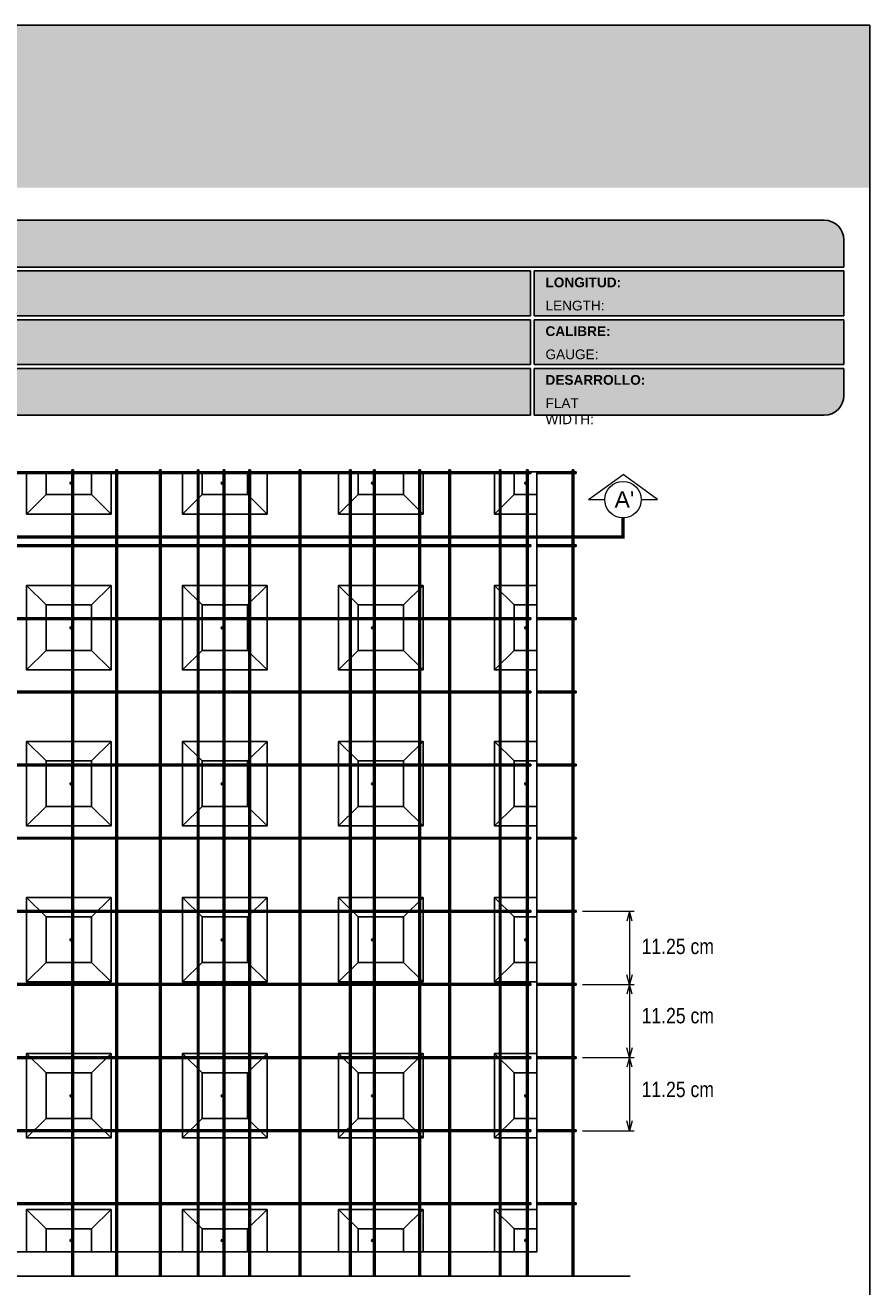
# Model space of a CAD drawing. Header units: millimetres. Extents: x 0 to 30, y 0 to 35.5.
# Tile 2 of 2: x 12.6 to 25.6, y 12.2 to 31.6. Entities that reach past the tile are written whole.
import ezdxf

# ---------------------------------------------------------------- set-up
doc = ezdxf.new("R2010")
doc.units = ezdxf.units.MM
for name, pattern in [('ACAD_ISO08W100', [36, 24, -3, 6, -3]), ('CENTER', [2, 1.25, -0.25, 0.25, -0.25]), ('DASHED2', [9.524999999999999, 6.35, -3.175])]:
    doc.linetypes.add(name, pattern=pattern)
for name, color, linetype in [('conector', 5, 'Continuous'), ('CORTE', 7, 'Continuous'), ('eps', 251, 'Continuous'), ('longitudinal', 6, 'Continuous'), ('transversal', 1, 'Continuous')]:
    doc.layers.add(name, color=color, linetype=linetype)
doc.layers.add('TEXTO', color=7, linetype='DASHED2', lineweight=0)
doc.layers.add('TEXTO CUADRO DATOS', color=251, linetype='Continuous', lineweight=0)
doc.styles.add('Erika', font='techl___.ttf', dxfattribs={"height": 0.25})
doc.styles.add('OUTLINE', font='arial.ttf', dxfattribs={"height": 0.2})
doc.styles.get("Standard").update_dxf_attribs({"font": 'arial.ttf'})

# ---------------------------------------------------------------- blocks, each defined once
blk = doc.blocks.new('LOGO 1')
h = blk.add_hatch(color=7)
h.set_gradient(color1=(255, 255, 255), color2=(0, 0, 255), rotation=180, tint=1)
h.paths.add_polyline_path([(362.633524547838, 273.3012676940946), (362.633524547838, 270.8012676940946), (384.2235245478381, 270.8012676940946), (384.2235245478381, 273.3012676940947)])
at = {"true_color": 0xffffff}
h = blk.add_hatch(color=7, dxfattribs=at)
edge = h.paths.add_edge_path()
edge.add_arc((364.057378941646, 271.7212676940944), 0.3299999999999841, -89.99999999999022, 9.890754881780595e-12, ccw=False)
edge.add_line((364.0573789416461, 271.3912676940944), (363.3973789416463, 271.3912676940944))
edge.add_arc((363.3973789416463, 271.7212676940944), 0.3299999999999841, 179.9999999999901, 269.9999999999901, ccw=False)
edge.add_line((363.0673789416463, 271.7212676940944), (363.0673789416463, 272.3812676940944))
edge.add_arc((363.3973789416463, 272.3812676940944), 0.3299999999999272, 90, 180, ccw=False)
edge.add_line((363.3973789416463, 272.7112676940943), (364.0573789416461, 272.7112676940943))
edge.add_arc((364.0573789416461, 272.3812676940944), 0.3299999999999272, 0, 90, ccw=False)
edge.add_line((364.387378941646, 272.3812676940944), (364.387378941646, 271.7212676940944))
edge = h.paths.add_edge_path(flags=16)
edge.add_arc((364.0573789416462, 271.7212676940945), 0.2887500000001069, 269.9999999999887, 359.9999999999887, ccw=False)
edge.add_line((364.0573789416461, 271.4325176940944), (363.3973789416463, 271.4325176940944))
edge.add_arc((363.3973789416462, 271.7212676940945), 0.2887500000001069, 180.0000000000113, 270.0000000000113, ccw=False)
edge.add_line((363.1086289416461, 271.7212676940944), (363.1086289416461, 272.3812676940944))
edge.add_arc((363.3973789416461, 272.3812676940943), 0.28875000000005, 89.99999999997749, 179.9999999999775, ccw=False)
edge.add_line((363.3973789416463, 272.6700176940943), (364.0573789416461, 272.6700176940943))
edge.add_arc((364.0573789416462, 272.3812676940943), 0.28875000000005, 2.262368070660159e-11, 90.00000000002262, ccw=False)
edge.add_line((364.3461289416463, 272.3812676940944), (364.3461289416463, 271.7212676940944))
for color, points in [(30, [(364.0980555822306, 272.0718926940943), (364.3048789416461, 272.0718926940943), (364.3048789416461, 272.3812676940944, 0.4142135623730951), (364.0573789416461, 272.6287676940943), (363.3973789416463, 272.6287676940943, 0.4142135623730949), (363.1498789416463, 272.3812676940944), (363.1498789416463, 272.0718926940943), (363.3567023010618, 272.0718926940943, -0.9459053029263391)]), (170, [(364.3048789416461, 271.7212676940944), (364.3048789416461, 272.0306426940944), (364.0980555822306, 272.0306426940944, -0.9459053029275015), (363.3567023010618, 272.0306426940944), (363.1498789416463, 272.0306426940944), (363.1498789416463, 271.7212676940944, 0.4142135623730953), (363.3973789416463, 271.4737676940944), (364.057378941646, 271.4737676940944, 0.4142135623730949)])]:
    blk.add_hatch(color=color).paths.add_polyline_path(points)
h = blk.add_hatch(color=7, dxfattribs=at)
h.paths.add_polyline_path([(363.3561289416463, 272.0512676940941, 1), (364.0986289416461, 272.0512676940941, 1)])
h.paths.add_polyline_path([(364.0602079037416, 272.0512676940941, -1), (363.3945499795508, 272.0512676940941, -1)], flags=16)
h = blk.add_hatch(color=252)
h.set_gradient(color1=(132, 132, 132), rotation=70.00000000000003, tint=1, name='SPHERICAL')
h.paths.add_polyline_path([(364.0602079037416, 272.0512676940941, 1), (363.3945499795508, 272.0512676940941, 1)])
blk.add_hatch(color=7, dxfattribs=at).paths.add_polyline_path([(364.8420585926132, 272.4104305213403), (365.4501879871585, 272.4104305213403), (365.4501879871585, 272.2247109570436), (365.119665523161, 272.2247109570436), (365.119665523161, 272.1719110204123), (365.4501879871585, 272.1719110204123), (365.4501879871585, 272.00471122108), (365.119665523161, 272.00471122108), (365.119665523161, 271.8609844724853), (364.8420585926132, 271.8609844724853)])
h = blk.add_hatch(color=7, dxfattribs=at)
h.paths.add_polyline_path([(365.620750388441, 272.4104305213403), (365.4485062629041, 271.8609844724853), (365.7332546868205, 271.8609844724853), (365.7479187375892, 271.934277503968), (365.9266795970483, 271.934277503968), (365.9413436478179, 271.8609844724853), (366.2260920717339, 271.8609844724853), (366.0538479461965, 272.4104305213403)])
h.paths.add_polyline_path([(365.837299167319, 272.2366800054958), (365.8906148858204, 272.0814774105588), (365.7839834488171, 272.0814774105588)], flags=16)
h = blk.add_hatch(color=7, dxfattribs=at)
h.paths.add_polyline_path([(366.9358659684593, 272.4104305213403), (366.6709453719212, 272.4104305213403), (366.6709453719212, 272.1991139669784), (366.5221127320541, 272.4104305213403), (366.2395855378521, 272.4104305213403), (366.2395855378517, 271.8609844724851), (366.5045061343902, 271.8609844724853), (366.5045061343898, 272.1071001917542), (366.6947223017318, 271.8609844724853), (366.9358659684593, 271.8609844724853)])
h.paths.add_polyline_path([(367.4970415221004, 272.4140725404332, 0.09403921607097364), (367.2339520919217, 272.4140725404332, 0.3497782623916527), (367.0006865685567, 272.2074327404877, 0.09737279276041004), (367.0006865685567, 272.0639822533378, 0.3497782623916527), (367.2339520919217, 271.8573424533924, 0.09403921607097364), (367.4970415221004, 271.8573424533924, 0.3497782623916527), (367.7303070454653, 272.0639822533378, 0.09737279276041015), (367.7303070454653, 272.2074327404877, 0.3497782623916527)])
h.paths.add_polyline_path([(367.2999959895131, 272.2148320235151, -0.3799377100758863), (367.4309976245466, 272.2148320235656, -0.158874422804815), (367.4503779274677, 272.1817168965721, -0.1263576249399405), (367.44577155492, 272.0572845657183, -0.2142742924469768), (367.4126854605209, 272.0188340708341, -0.2226123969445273), (367.318308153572, 272.0188340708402, -0.2142742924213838), (367.2852220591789, 272.0572845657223, -0.1263576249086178), (367.2806156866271, 272.1817168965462, -0.1588744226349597)], flags=16)
h.paths.add_polyline_path([(368.0775589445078, 272.2601931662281), (368.1276424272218, 272.2601931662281, -0.05869489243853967), (368.3904870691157, 272.2278050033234), (368.3904870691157, 272.3881713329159, 0.06395994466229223), (368.1046346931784, 272.4264429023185, 0.04691611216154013), (367.9730899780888, 272.4140725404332, 0.2229690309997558), (367.7857619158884, 272.3139728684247, 0.1654172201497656), (367.7667124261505, 272.182419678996, 0.1952229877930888), (367.8161538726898, 272.1004656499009, 0.07724634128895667), (367.887655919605, 272.0635888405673, 0.08066867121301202), (367.9607834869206, 272.0517133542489), (368.0895714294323, 272.0517133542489, -1), (368.0895714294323, 272.0112218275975), (368.0394879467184, 272.0112218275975, -0.05869489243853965), (367.7766433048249, 272.0436099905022), (367.7766433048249, 271.8832436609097, 0.0639599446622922), (368.0624956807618, 271.8449720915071, 0.04691611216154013), (368.1940403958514, 271.8573424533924, 0.2229690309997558), (368.3813684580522, 271.9574421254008, 0.2091142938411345), (368.391184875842, 272.1225548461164, 0.1301021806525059), (368.3636451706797, 272.1610969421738, 0.09267767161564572), (368.2794744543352, 272.2078261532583, 0.08066867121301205), (368.2063468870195, 272.2197016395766), (368.0775589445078, 272.2197016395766, -1)])
h.paths.add_polyline_path([(369.0017330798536, 272.4104305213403), (368.5686355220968, 272.4104305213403), (368.3963913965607, 271.8609844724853), (368.6811398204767, 271.8609844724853), (368.6958038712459, 271.934277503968), (368.8745647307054, 271.934277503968), (368.8892287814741, 271.8609844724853), (369.1739772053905, 271.8609844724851)])
h.paths.add_polyline_path([(368.7851843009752, 272.2366800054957), (368.8385000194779, 272.0814774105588), (368.7318685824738, 272.0814774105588)], flags=16)
at = {"color": 7, "true_color": 0xffffff}
for points in [[(364.387378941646, 271.7212676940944, -0.414213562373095), (364.0573789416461, 271.3912676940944), (363.3973789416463, 271.3912676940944, -0.414213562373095), (363.0673789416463, 271.7212676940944), (363.0673789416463, 272.3812676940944, -0.414213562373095), (363.3973789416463, 272.7112676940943), (364.0573789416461, 272.7112676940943, -0.4142135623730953), (364.387378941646, 272.3812676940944)], [(364.3461289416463, 271.7212676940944, -0.4142135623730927), (364.0573789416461, 271.4325176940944), (363.3973789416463, 271.4325176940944, -0.4142135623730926), (363.1086289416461, 271.7212676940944), (363.1086289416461, 272.3812676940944, -0.414213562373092), (363.3973789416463, 272.6700176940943), (364.0573789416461, 272.6700176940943, -0.4142135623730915), (364.3461289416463, 272.3812676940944)], [(367.7303070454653, 272.2074327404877, 0.3497782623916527), (367.4970415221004, 272.4140725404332, 0.09403921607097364), (367.2339520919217, 272.4140725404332, 0.3497782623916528), (367.0006865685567, 272.2074327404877, 0.09737279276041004), (367.0006865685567, 272.0639822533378, 0.3497782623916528), (367.2339520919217, 271.8573424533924, 0.09403921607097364), (367.4970415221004, 271.8573424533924, 0.3497782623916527), (367.7303070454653, 272.0639822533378, 0.09737279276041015)], [(368.3637508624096, 272.1610094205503, 0.09280978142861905), (368.2794744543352, 272.2078261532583, 0.08066867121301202), (368.2063468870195, 272.2197016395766), (368.0775589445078, 272.2197016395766, -0.9999999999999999), (368.0775589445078, 272.2601931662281), (368.1276424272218, 272.2601931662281, -0.05869489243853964), (368.3904870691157, 272.2278050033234), (368.3904870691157, 272.3881713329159, 0.06395994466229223), (368.1046346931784, 272.4264429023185, 0.04691611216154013), (367.9730899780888, 272.4140725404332, 0.2229690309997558), (367.7857619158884, 272.3139728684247, 0.1654172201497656), (367.7667124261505, 272.182419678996, 0.1952229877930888), (367.8161538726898, 272.1004656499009, 0.07724634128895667), (367.887655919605, 272.0635888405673, 0.08066867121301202), (367.9607834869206, 272.0517133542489), (368.0895714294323, 272.0517133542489, -0.9999999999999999), (368.0895714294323, 272.0112218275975), (368.0394879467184, 272.0112218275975, -0.05869489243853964), (367.7766433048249, 272.0436099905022), (367.7766433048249, 271.8832436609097, 0.06395994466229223), (368.0624956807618, 271.8449720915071, 0.04691611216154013), (368.1940403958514, 271.8573424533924, 0.2229690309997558), (368.3813684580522, 271.9574421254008, 0.2091142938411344), (368.391184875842, 272.1225548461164, 0.1341802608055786)], [(367.2852220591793, 272.0572845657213, 0.2142742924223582), (367.318308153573, 272.0188340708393, 0.2226123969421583), (367.4126854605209, 272.0188340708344, 0.2142742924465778), (367.44577155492, 272.0572845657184, 0.1263576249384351), (367.4503779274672, 272.1817168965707, 0.1588744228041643), (367.4309976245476, 272.2148320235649, 0.379937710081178), (367.2999959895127, 272.2148320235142, 0.1588744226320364), (367.2806156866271, 272.1817168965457, 0.1263576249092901)]]:
    blk.add_lwpolyline(points, format="xyb", close=True, dxfattribs=at)
at = {"color": 30}
blk.add_lwpolyline([(364.3048789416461, 272.0718926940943), (364.3048789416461, 272.3812676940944, 0.414213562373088), (364.0573789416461, 272.6287676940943), (363.3973789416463, 272.6287676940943, 0.4142135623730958), (363.1498789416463, 272.3812676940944), (363.1498789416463, 272.0718926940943), (363.3567023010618, 272.0718926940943, -0.9459053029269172), (364.0980555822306, 272.0718926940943)], format="xyb", close=True, dxfattribs=at)
at = {"color": 7, "true_color": 0xffffff}
for points in [[(364.8420585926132, 272.4104305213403), (365.4501879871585, 272.4104305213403), (365.4501879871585, 272.2247109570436), (365.119665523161, 272.2247109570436), (365.119665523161, 272.1719110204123), (365.4501879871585, 272.1719110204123), (365.4501879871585, 272.00471122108), (365.119665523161, 272.00471122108), (365.119665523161, 271.8609844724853), (364.8420585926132, 271.8609844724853)], [(365.7332546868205, 271.8609844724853), (365.4485062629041, 271.8609844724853), (365.620750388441, 272.4104305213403), (366.0538479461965, 272.4104305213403), (366.2260920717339, 271.8609844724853), (365.9413436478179, 271.8609844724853), (365.9266795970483, 271.934277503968), (365.7479187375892, 271.934277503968)], [(366.5045061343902, 272.1071001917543), (366.5045061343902, 271.8609844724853), (366.2395855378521, 271.8609844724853), (366.2395855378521, 272.4104305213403), (366.5221127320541, 272.4104305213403), (366.6709453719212, 272.1991139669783), (366.6709453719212, 272.4104305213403), (366.9358659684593, 272.4104305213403), (366.9358659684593, 271.8609844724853), (366.6947223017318, 271.8609844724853)], [(368.8745647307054, 271.934277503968), (368.8892287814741, 271.8609844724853), (369.1739772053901, 271.8609844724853), (369.0017330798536, 272.4104305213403), (368.5686355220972, 272.4104305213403), (368.3963913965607, 271.8609844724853), (368.6811398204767, 271.8609844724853), (368.6958038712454, 271.934277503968)], [(365.7839834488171, 272.0814774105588), (365.837299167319, 272.2366800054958), (365.8906148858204, 272.0814774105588)], [(368.8385000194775, 272.0814774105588), (368.7851843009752, 272.2366800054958), (368.7318685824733, 272.0814774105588)]]:
    blk.add_lwpolyline(points, close=True, dxfattribs=at)
at = {"color": 170}
blk.add_lwpolyline([(363.3567023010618, 272.0306426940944, 0.9459053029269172), (364.0980555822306, 272.0306426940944), (364.3048789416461, 272.0306426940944), (364.3048789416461, 271.7212676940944, -0.4142135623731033), (364.0573789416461, 271.4737676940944), (363.3973789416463, 271.4737676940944, -0.414213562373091), (363.1498789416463, 271.7212676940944), (363.1498789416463, 272.0306426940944)], format="xyb", close=True, dxfattribs=at)
at = {"color": 7, "true_color": 0xffffff}
for radius in [0.3712499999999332, 0.332828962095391]:
    blk.add_circle((363.7273789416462, 272.0512676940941), radius, dxfattribs=at)
at = {"color": 254, "insert": (366.4315877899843, 271.623287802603), "char_height": 0.22, "width": 5.448476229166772, "attachment_point": 1}
blk.add_mtext('{\\fBookman Old Style|b1|i1|c0|p18;\\C255;\\c16777215;Aisla. Protege. Ahorra}', dxfattribs=at)

msp = doc.modelspace()

# ---------------------------------------------------------------- hatches: boundary and pattern name
at = {"true_color": 0xb3b3b3}
msp.add_hatch(color=253, dxfattribs=at).paths.add_polyline_path([(25.18823159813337, 27.87273410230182), (25.18823159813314, 28.29273410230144, 0.4142135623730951), (24.88823159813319, 28.59273410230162), (4.698231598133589, 28.59273410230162, 0.4142135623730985), (4.398231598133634, 28.29273410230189), (4.398231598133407, 27.87273410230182)])
h = msp.add_hatch(color=253, dxfattribs=at)
h.paths.add_polyline_path([(4.398231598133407, 27.81273410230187), (4.398231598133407, 27.12273410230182), (20.36772307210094, 27.12273410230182), (20.3677230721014, 27.81273410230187)])
h.paths.add_polyline_path([(20.36772307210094, 26.37273410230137), (20.36772307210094, 27.06273410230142), (4.398231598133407, 27.06273410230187), (4.398231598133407, 26.37273410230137)])
h.paths.add_polyline_path([(20.3677230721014, 25.59273410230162), (20.36772307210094, 26.31273410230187), (4.398231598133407, 26.31273410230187), (4.398231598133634, 25.8927341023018, 0.4142135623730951), (4.698231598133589, 25.59273410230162)])
h.paths.add_polyline_path([(20.42772307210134, 26.31273410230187), (20.42772307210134, 25.59273410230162), (24.88823159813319, 25.59273410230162, 0.4142135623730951), (25.18823159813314, 25.8927341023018), (25.18823159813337, 26.31273410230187)])
h.paths.add_polyline_path([(20.42772307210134, 27.06273410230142), (20.42772307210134, 26.37273410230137), (25.18823159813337, 26.37273410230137), (25.18823159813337, 27.06273410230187)])
h.paths.add_polyline_path([(20.42772307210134, 27.81273410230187), (20.42772307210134, 27.12273410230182), (25.18823159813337, 27.12273410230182), (25.18823159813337, 27.81273410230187)])
at = {"layer": 'conector'}
h = msp.add_hatch(color=256, dxfattribs=at)
h.dxf.hatch_style = 1
h.paths.add_polyline_path([(13.31600967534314, 24.54802071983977, -1), (13.28600967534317, 24.54802071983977, -1)])
h = msp.add_hatch(color=256, dxfattribs=at)
h.dxf.hatch_style = 1
h.paths.add_polyline_path([(15.63973610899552, 24.54802071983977, -1), (15.60973610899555, 24.54802071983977, -1)])
h = msp.add_hatch(color=256, dxfattribs=at)
h.dxf.hatch_style = 1
h.paths.add_polyline_path([(17.95481000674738, 24.54802071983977, -1), (17.92481000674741, 24.54802071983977, -1)])
h = msp.add_hatch(color=256, dxfattribs=at)
h.dxf.hatch_style = 1
h.paths.add_polyline_path([(20.31014440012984, 24.54802071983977, -1), (20.28014440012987, 24.54802071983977, -1)])
h = msp.add_hatch(color=256, dxfattribs=at)
h.dxf.hatch_style = 1
h.paths.add_polyline_path([(13.31600967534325, 22.32305875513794, -1), (13.28600967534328, 22.32305875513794, -1)])
h = msp.add_hatch(color=256, dxfattribs=at)
h.dxf.hatch_style = 1
h.paths.add_polyline_path([(15.63973610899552, 22.32305875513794, -1), (15.60973610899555, 22.32305875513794, -1)])
h = msp.add_hatch(color=256, dxfattribs=at)
h.dxf.hatch_style = 1
h.paths.add_polyline_path([(17.95481000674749, 22.32305875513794, -1), (17.92481000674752, 22.32305875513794, -1)])
h = msp.add_hatch(color=256, dxfattribs=at)
h.dxf.hatch_style = 1
h.paths.add_polyline_path([(20.31014440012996, 22.32305875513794, -1), (20.28014440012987, 22.32305875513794, -1)])
h = msp.add_hatch(color=256, dxfattribs=at)
h.dxf.hatch_style = 1
h.paths.add_polyline_path([(13.31600967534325, 19.92305875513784, -1), (13.28600967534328, 19.92305875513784, -1)])
h = msp.add_hatch(color=256, dxfattribs=at)
h.dxf.hatch_style = 1
h.paths.add_polyline_path([(15.63973610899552, 19.92305875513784, -1), (15.60973610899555, 19.92305875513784, -1)])
h = msp.add_hatch(color=256, dxfattribs=at)
h.dxf.hatch_style = 1
h.paths.add_polyline_path([(17.95481000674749, 19.92305875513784, -1), (17.92481000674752, 19.92305875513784, -1)])
h = msp.add_hatch(color=256, dxfattribs=at)
h.dxf.hatch_style = 1
h.paths.add_polyline_path([(20.31014440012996, 19.92305875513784, -1), (20.28014440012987, 19.92305875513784, -1)])
h = msp.add_hatch(color=256, dxfattribs=at)
h.dxf.hatch_style = 1
h.paths.add_polyline_path([(13.31600967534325, 17.52305875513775, -1), (13.28600967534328, 17.52305875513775, -1)])
h = msp.add_hatch(color=256, dxfattribs=at)
h.dxf.hatch_style = 1
h.paths.add_polyline_path([(15.63973610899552, 17.52305875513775, -1), (15.60973610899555, 17.52305875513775, -1)])
h = msp.add_hatch(color=256, dxfattribs=at)
h.dxf.hatch_style = 1
h.paths.add_polyline_path([(17.95481000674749, 17.52305875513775, -1), (17.92481000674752, 17.52305875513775, -1)])
h = msp.add_hatch(color=256, dxfattribs=at)
h.dxf.hatch_style = 1
h.paths.add_polyline_path([(20.31014440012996, 17.52305875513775, -1), (20.28014440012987, 17.52305875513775, -1)])
h = msp.add_hatch(color=256, dxfattribs=at)
h.dxf.hatch_style = 1
h.paths.add_polyline_path([(13.31600967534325, 15.12305875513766, -1), (13.28600967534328, 15.12305875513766, -1)])
h = msp.add_hatch(color=256, dxfattribs=at)
h.dxf.hatch_style = 1
h.paths.add_polyline_path([(15.63973610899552, 15.12305875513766, -1), (15.60973610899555, 15.12305875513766, -1)])
h = msp.add_hatch(color=256, dxfattribs=at)
h.dxf.hatch_style = 1
h.paths.add_polyline_path([(17.95481000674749, 15.12305875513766, -1), (17.92481000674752, 15.12305875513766, -1)])
h = msp.add_hatch(color=256, dxfattribs=at)
h.dxf.hatch_style = 1
h.paths.add_polyline_path([(20.31014440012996, 15.12305875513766, -1), (20.28014440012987, 15.12305875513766, -1)])
h = msp.add_hatch(color=256, dxfattribs=at)
h.dxf.hatch_style = 1
h.paths.add_polyline_path([(13.31600967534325, 12.89802071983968, -1), (13.28600967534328, 12.89802071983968, -1)])
h = msp.add_hatch(color=256, dxfattribs=at)
h.dxf.hatch_style = 1
h.paths.add_polyline_path([(15.63973610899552, 12.89802071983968, -1), (15.60973610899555, 12.89802071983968, -1)])
h = msp.add_hatch(color=256, dxfattribs=at)
h.dxf.hatch_style = 1
h.paths.add_polyline_path([(17.95481000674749, 12.89802071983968, -1), (17.92481000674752, 12.89802071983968, -1)])
h = msp.add_hatch(color=256, dxfattribs=at)
h.dxf.hatch_style = 1
h.paths.add_polyline_path([(20.31014440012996, 12.89802071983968, -1), (20.28014440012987, 12.89802071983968, -1)])

# ---------------------------------------------------------------- linework, layer by layer
at = {"color": 253, "true_color": 0xb3b3b3}
for p, q in [((4.698231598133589, 28.59273410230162), (24.88823159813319, 28.59273410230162)), ((25.18823159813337, 28.29273410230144), (25.18823159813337, 27.87273410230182)), ((4.398231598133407, 27.87273410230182), (25.18823159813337, 27.87273410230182)), ((4.398231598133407, 27.81273410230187), (20.36772307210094, 27.81273410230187)), ((20.36772307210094, 27.12273410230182), (20.3677230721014, 27.81273410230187)), ((20.42772307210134, 27.81273410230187), (25.18823159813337, 27.81273410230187)), ((20.42772307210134, 27.12273410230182), (20.42772307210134, 27.81273410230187)), ((25.18823159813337, 27.81273410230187), (25.18823159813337, 27.12273410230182)), ((4.398231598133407, 27.12273410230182), (20.36772307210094, 27.12273410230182)), ((4.398231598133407, 27.06273410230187), (20.36772307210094, 27.06273410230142)), ((20.36772307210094, 26.37273410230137), (20.36772307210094, 27.06273410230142)), ((20.42772307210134, 27.12273410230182), (25.18823159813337, 27.12273410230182)), ((20.42772307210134, 27.06273410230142), (25.18823159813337, 27.06273410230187)), ((20.42772307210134, 26.37273410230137), (20.42772307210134, 27.06273410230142)), ((25.18823159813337, 27.06273410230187), (25.18823159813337, 26.37273410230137)), ((4.398231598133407, 26.37273410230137), (20.36772307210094, 26.37273410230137)), ((4.398231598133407, 26.31273410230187), (20.3677230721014, 26.31273410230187)), ((20.3677230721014, 25.59273410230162), (20.36772307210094, 26.31273410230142)), ((20.42772307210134, 26.37273410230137), (25.18823159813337, 26.37273410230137)), ((20.42772307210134, 26.31273410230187), (25.18823159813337, 26.31273410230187)), ((20.42772307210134, 25.59273410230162), (20.42772307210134, 26.31273410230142)), ((25.18823159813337, 26.31273410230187), (25.18823159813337, 25.8927341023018)), ((4.698231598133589, 25.59273410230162), (20.36772307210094, 25.59273410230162)), ((20.42772307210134, 25.59273410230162), (24.88823159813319, 25.59273410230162))]:
    msp.add_line(p, q, dxfattribs=at)
at = {"linetype": 'ACAD_ISO08W100', "ltscale": 2}
msp.add_line((21.90188935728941, 12.34802071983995), (7.756889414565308, 12.34802071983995), dxfattribs=at)
at = {"color": 254, "true_color": 0xe3e3e3}
msp.add_lwpolyline([(3.998231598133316, 3.652734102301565), (25.58823159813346, 3.652734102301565), (25.58823159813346, 31.59273410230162), (3.998231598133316, 31.59273410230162)], close=True, dxfattribs=at)
at = {"color": 253, "true_color": 0xb3b3b3}
for centre, start, end in [((24.88823159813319, 28.29273410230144), 0, 90), ((24.88823159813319, 25.8927341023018), 270, 0)]:
    msp.add_arc(centre, 0.3, start, end, dxfattribs=at)
at = {"layer": 'conector'}
for centre in [(13.30100967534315, 24.54802071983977), (15.62473610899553, 24.54802071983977), (17.93981000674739, 24.54802071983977), (20.29514440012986, 24.54802071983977), (13.30100967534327, 22.32305875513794), (15.62473610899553, 22.32305875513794), (17.93981000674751, 22.32305875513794), (20.29514440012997, 22.32305875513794), (13.30100967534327, 19.92305875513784), (15.62473610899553, 19.92305875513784), (17.93981000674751, 19.92305875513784), (20.29514440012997, 19.92305875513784), (13.30100967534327, 17.52305875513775), (15.62473610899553, 17.52305875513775), (17.93981000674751, 17.52305875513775), (20.29514440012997, 17.52305875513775), (13.30100967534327, 15.12305875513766), (15.62473610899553, 15.12305875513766), (17.93981000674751, 15.12305875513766), (20.29514440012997, 15.12305875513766), (13.30100967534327, 12.89802071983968), (15.62473610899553, 12.89802071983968), (17.93981000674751, 12.89802071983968), (20.29514440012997, 12.89802071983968)]:
    msp.add_circle(centre, 0.015, dxfattribs=at)
at = {"layer": 'CORTE', "color": 7, "lineweight": 15}
for p, q in [((21.26398643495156, 24.29427013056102), (21.79246317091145, 24.6801650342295)), ((21.26398643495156, 24.29427013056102), (21.79246317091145, 24.6801650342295)), ((21.26398643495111, 24.29427013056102), (21.79246317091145, 24.6801650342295)), ((22.32093990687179, 24.29427013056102), (21.79246317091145, 24.6801650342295)), ((22.32093990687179, 24.29427013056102), (21.79246317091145, 24.6801650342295)), ((22.32093990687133, 24.29427013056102), (21.79246317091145, 24.6801650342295)), ((21.26398643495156, 24.29427013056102), (21.51121317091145, 24.29427013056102)), ((22.07371317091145, 24.29427013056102), (22.32093990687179, 24.29427013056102))]:
    msp.add_line(p, q, dxfattribs=at)
at = {"layer": 'CORTE', "color": 7, "linetype": 'CENTER', "lineweight": 15, "ltscale": 0.5, "const_width": 0.05}
for points in [[(20.56604694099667, 23.71856565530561), (7.135816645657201, 23.71856565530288), (7.135816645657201, 24.01302013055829)], [(20.56604694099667, 23.71856565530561), (21.79246317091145, 23.71856565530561), (21.79246317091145, 24.01302013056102)]]:
    msp.add_lwpolyline(points, dxfattribs=at)
at = {"layer": 'CORTE', "color": 0, "lineweight": 15}
msp.add_circle((21.79246317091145, 24.29427013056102), 0.281249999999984, dxfattribs=at)
at = {"layer": 'eps'}
for p, q in [((20.46755772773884, 24.72302071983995), (8.467290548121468, 24.72302071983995)), ((20.46755772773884, 12.72302071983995), (20.46755772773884, 24.72302071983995)), ((12.91738962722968, 24.37302071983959), (12.6173829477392, 24.07302071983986)), ((13.61740521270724, 24.37302071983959), (13.91741189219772, 24.07302071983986)), ((15.31744306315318, 24.37302071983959), (15.01743638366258, 24.07302071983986)), ((16.01745864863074, 24.37302071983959), (16.31746532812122, 24.07302071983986)), ((17.71749649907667, 24.37302071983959), (17.41748981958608, 24.07302071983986)), ((18.41751208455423, 24.37302071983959), (18.71751876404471, 24.07302071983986)), ((20.11754993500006, 24.37302071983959), (19.81754325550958, 24.07302071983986)), ((12.91738962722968, 22.67302071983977), (12.6173829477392, 22.97302071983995)), ((13.61740521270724, 22.67302071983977), (13.91741189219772, 22.97302071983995)), ((15.31744306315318, 22.67302071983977), (15.01743638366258, 22.97302071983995)), ((16.01745864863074, 22.67302071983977), (16.31746532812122, 22.97302071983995)), ((17.71749649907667, 22.67302071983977), (17.41748981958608, 22.97302071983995)), ((18.41751208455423, 22.67302071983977), (18.71751876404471, 22.97302071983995)), ((20.11754993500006, 22.67302071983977), (19.81754325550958, 22.97302071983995)), ((12.91738962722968, 21.97302071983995), (12.6173829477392, 21.67302071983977)), ((13.61740521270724, 21.97302071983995), (13.91741189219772, 21.67302071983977)), ((15.31744306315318, 21.97302071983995), (15.01743638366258, 21.67302071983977)), ((16.01745864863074, 21.97302071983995), (16.31746532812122, 21.67302071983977)), ((17.71749649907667, 21.97302071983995), (17.41748981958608, 21.67302071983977)), ((18.41751208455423, 21.97302071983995), (18.71751876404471, 21.67302071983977)), ((20.11754993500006, 21.97302071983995), (19.81754325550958, 21.67302071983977)), ((12.91738962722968, 20.27302071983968), (12.6173829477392, 20.57302071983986)), ((13.61740521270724, 20.27302071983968), (13.91741189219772, 20.57302071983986)), ((15.31744306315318, 20.27302071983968), (15.01743638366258, 20.57302071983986)), ((16.01745864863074, 20.27302071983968), (16.31746532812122, 20.57302071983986)), ((17.71749649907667, 20.27302071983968), (17.41748981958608, 20.57302071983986)), ((18.41751208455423, 20.27302071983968), (18.71751876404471, 20.57302071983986)), ((20.11754993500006, 20.27302071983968), (19.81754325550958, 20.57302071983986)), ((12.91738962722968, 19.57302071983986), (12.6173829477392, 19.27302071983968)), ((13.61740521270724, 19.57302071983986), (13.91741189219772, 19.27302071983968)), ((15.31744306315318, 19.57302071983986), (15.01743638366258, 19.27302071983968)), ((16.01745864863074, 19.57302071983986), (16.31746532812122, 19.27302071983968)), ((17.71749649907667, 19.57302071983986), (17.41748981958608, 19.27302071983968)), ((18.41751208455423, 19.57302071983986), (18.71751876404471, 19.27302071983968)), ((20.11754993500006, 19.57302071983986), (19.81754325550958, 19.27302071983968)), ((12.91738962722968, 17.87302071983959), (12.6173829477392, 18.17302071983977)), ((13.61740521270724, 17.87302071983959), (13.91741189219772, 18.17302071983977)), ((15.31744306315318, 17.87302071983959), (15.01743638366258, 18.17302071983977)), ((16.01745864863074, 17.87302071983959), (16.31746532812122, 18.17302071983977)), ((17.71749649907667, 17.87302071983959), (17.41748981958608, 18.17302071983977)), ((18.41751208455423, 17.87302071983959), (18.71751876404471, 18.17302071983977)), ((20.11754993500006, 17.87302071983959), (19.81754325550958, 18.17302071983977)), ((12.91738962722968, 17.17302071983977), (12.6173829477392, 16.87302071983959)), ((13.61740521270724, 17.17302071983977), (13.91741189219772, 16.87302071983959)), ((15.31744306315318, 17.17302071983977), (15.01743638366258, 16.87302071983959)), ((16.01745864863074, 17.17302071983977), (16.31746532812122, 16.87302071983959)), ((17.71749649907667, 17.17302071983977), (17.41748981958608, 16.87302071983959)), ((18.41751208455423, 17.17302071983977), (18.71751876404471, 16.87302071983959)), ((20.11754993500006, 17.17302071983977), (19.81754325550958, 16.87302071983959)), ((12.91738962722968, 15.47302071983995), (12.6173829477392, 15.77302071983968)), ((13.61740521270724, 15.47302071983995), (13.91741189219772, 15.77302071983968)), ((15.31744306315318, 15.47302071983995), (15.01743638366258, 15.77302071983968)), ((16.01745864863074, 15.47302071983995), (16.31746532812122, 15.77302071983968)), ((17.71749649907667, 15.47302071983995), (17.41748981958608, 15.77302071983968)), ((18.41751208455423, 15.47302071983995), (18.71751876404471, 15.77302071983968)), ((20.11754993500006, 15.47302071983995), (19.81754325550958, 15.77302071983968)), ((12.91738962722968, 14.77302071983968), (12.6173829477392, 14.47302071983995)), ((13.61740521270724, 14.77302071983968), (13.91741189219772, 14.47302071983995)), ((15.31744306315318, 14.77302071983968), (15.01743638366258, 14.47302071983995)), ((16.01745864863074, 14.77302071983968), (16.31746532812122, 14.47302071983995)), ((17.71749649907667, 14.77302071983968), (17.41748981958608, 14.47302071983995)), ((18.41751208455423, 14.77302071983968), (18.71751876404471, 14.47302071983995)), ((20.11754993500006, 14.77302071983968), (19.81754325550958, 14.47302071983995)), ((12.91738962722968, 13.07302071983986), (12.6173829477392, 13.37302071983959)), ((13.61740521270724, 13.07302071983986), (13.91741189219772, 13.37302071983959)), ((15.31744306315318, 13.07302071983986), (15.01743638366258, 13.37302071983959)), ((16.01745864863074, 13.07302071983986), (16.31746532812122, 13.37302071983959)), ((17.71749649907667, 13.07302071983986), (17.41748981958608, 13.37302071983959)), ((18.41751208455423, 13.07302071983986), (18.71751876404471, 13.37302071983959)), ((20.11754993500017, 13.07302071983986), (19.81754325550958, 13.37302071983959)), ((20.46755772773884, 12.72302071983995), (8.467290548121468, 12.72302071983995))]:
    msp.add_line(p, q, dxfattribs=at)
for points in [[(13.91741189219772, 24.72302071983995), (12.6173829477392, 24.72302071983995), (12.6173829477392, 24.07302071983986), (13.91741189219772, 24.07302071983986)], [(13.61740521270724, 24.72302071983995), (12.91738962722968, 24.72302071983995), (12.91738962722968, 24.37302071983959), (13.61740521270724, 24.37302071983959)], [(16.31746532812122, 24.72302071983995), (15.01743638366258, 24.72302071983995), (15.01743638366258, 24.07302071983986), (16.31746532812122, 24.07302071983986)], [(16.01745864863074, 24.72302071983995), (15.31744306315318, 24.72302071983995), (15.31744306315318, 24.37302071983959), (16.01745864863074, 24.37302071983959)], [(18.71751876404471, 24.72302071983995), (17.41748981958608, 24.72302071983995), (17.41748981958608, 24.07302071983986), (18.71751876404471, 24.07302071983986)], [(18.41751208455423, 24.72302071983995), (17.71749649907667, 24.72302071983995), (17.71749649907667, 24.37302071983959), (18.41751208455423, 24.37302071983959)], [(20.46755772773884, 24.72302071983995), (19.81754325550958, 24.72302071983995), (19.81754325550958, 24.07302071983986), (20.46755772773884, 24.07302071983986)], [(20.46755772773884, 24.72302071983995), (20.11754993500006, 24.72302071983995), (20.11754993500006, 24.37302071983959), (20.46755772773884, 24.37302071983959)], [(13.91741189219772, 22.97302071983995), (12.6173829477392, 22.97302071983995), (12.6173829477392, 21.67302071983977), (13.91741189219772, 21.67302071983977)], [(16.31746532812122, 22.97302071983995), (15.01743638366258, 22.97302071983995), (15.01743638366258, 21.67302071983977), (16.31746532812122, 21.67302071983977)], [(18.71751876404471, 22.97302071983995), (17.41748981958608, 22.97302071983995), (17.41748981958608, 21.67302071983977), (18.71751876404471, 21.67302071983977)], [(20.46755772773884, 22.97302071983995), (19.81754325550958, 22.97302071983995), (19.81754325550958, 21.67302071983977), (20.46755772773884, 21.67302071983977)], [(13.61740521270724, 22.67302071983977), (12.91738962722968, 22.67302071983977), (12.91738962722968, 21.97302071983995), (13.61740521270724, 21.97302071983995)], [(16.01745864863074, 22.67302071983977), (15.31744306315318, 22.67302071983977), (15.31744306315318, 21.97302071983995), (16.01745864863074, 21.97302071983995)], [(18.41751208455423, 22.67302071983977), (17.71749649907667, 22.67302071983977), (17.71749649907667, 21.97302071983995), (18.41751208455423, 21.97302071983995)], [(20.46755772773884, 22.67302071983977), (20.11754993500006, 22.67302071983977), (20.11754993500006, 21.97302071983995), (20.46755772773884, 21.97302071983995)], [(13.91741189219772, 20.57302071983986), (12.6173829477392, 20.57302071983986), (12.6173829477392, 19.27302071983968), (13.91741189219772, 19.27302071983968)], [(16.31746532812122, 20.57302071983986), (15.01743638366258, 20.57302071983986), (15.01743638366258, 19.27302071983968), (16.31746532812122, 19.27302071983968)], [(18.71751876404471, 20.57302071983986), (17.41748981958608, 20.57302071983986), (17.41748981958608, 19.27302071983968), (18.71751876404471, 19.27302071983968)], [(20.46755772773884, 20.57302071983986), (19.81754325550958, 20.57302071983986), (19.81754325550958, 19.27302071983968), (20.46755772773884, 19.27302071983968)], [(13.61740521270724, 20.27302071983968), (12.91738962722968, 20.27302071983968), (12.91738962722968, 19.57302071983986), (13.61740521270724, 19.57302071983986)], [(16.01745864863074, 20.27302071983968), (15.31744306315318, 20.27302071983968), (15.31744306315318, 19.57302071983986), (16.01745864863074, 19.57302071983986)], [(18.41751208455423, 20.27302071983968), (17.71749649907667, 20.27302071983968), (17.71749649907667, 19.57302071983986), (18.41751208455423, 19.57302071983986)], [(20.46755772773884, 20.27302071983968), (20.11754993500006, 20.27302071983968), (20.11754993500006, 19.57302071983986), (20.46755772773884, 19.57302071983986)], [(13.91741189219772, 18.17302071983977), (12.6173829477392, 18.17302071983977), (12.6173829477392, 16.87302071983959), (13.91741189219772, 16.87302071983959)], [(16.31746532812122, 18.17302071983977), (15.01743638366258, 18.17302071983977), (15.01743638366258, 16.87302071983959), (16.31746532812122, 16.87302071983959)], [(18.71751876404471, 18.17302071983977), (17.41748981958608, 18.17302071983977), (17.41748981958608, 16.87302071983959), (18.71751876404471, 16.87302071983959)], [(20.46755772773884, 18.17302071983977), (19.81754325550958, 18.17302071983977), (19.81754325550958, 16.87302071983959), (20.46755772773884, 16.87302071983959)], [(13.61740521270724, 17.87302071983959), (12.91738962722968, 17.87302071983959), (12.91738962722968, 17.17302071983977), (13.61740521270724, 17.17302071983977)], [(16.01745864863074, 17.87302071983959), (15.31744306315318, 17.87302071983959), (15.31744306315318, 17.17302071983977), (16.01745864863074, 17.17302071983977)], [(18.41751208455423, 17.87302071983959), (17.71749649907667, 17.87302071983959), (17.71749649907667, 17.17302071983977), (18.41751208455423, 17.17302071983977)], [(20.46755772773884, 17.87302071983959), (20.11754993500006, 17.87302071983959), (20.11754993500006, 17.17302071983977), (20.46755772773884, 17.17302071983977)], [(13.91741189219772, 15.77302071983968), (12.6173829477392, 15.77302071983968), (12.6173829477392, 14.47302071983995), (13.91741189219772, 14.47302071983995)], [(16.31746532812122, 15.77302071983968), (15.01743638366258, 15.77302071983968), (15.01743638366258, 14.47302071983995), (16.31746532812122, 14.47302071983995)], [(18.71751876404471, 15.77302071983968), (17.41748981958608, 15.77302071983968), (17.41748981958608, 14.47302071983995), (18.71751876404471, 14.47302071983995)], [(20.46755772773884, 15.77302071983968), (19.81754325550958, 15.77302071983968), (19.81754325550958, 14.47302071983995), (20.46755772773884, 14.47302071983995)], [(13.61740521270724, 15.47302071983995), (12.91738962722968, 15.47302071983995), (12.91738962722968, 14.77302071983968), (13.61740521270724, 14.77302071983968)], [(16.01745864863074, 15.47302071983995), (15.31744306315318, 15.47302071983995), (15.31744306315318, 14.77302071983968), (16.01745864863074, 14.77302071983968)], [(18.41751208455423, 15.47302071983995), (17.71749649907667, 15.47302071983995), (17.71749649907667, 14.77302071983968), (18.41751208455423, 14.77302071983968)], [(20.46755772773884, 15.47302071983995), (20.11754993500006, 15.47302071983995), (20.11754993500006, 14.77302071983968), (20.46755772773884, 14.77302071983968)], [(13.91741189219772, 13.37302071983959), (12.6173829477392, 13.37302071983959), (12.6173829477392, 12.72302071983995), (13.91741189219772, 12.72302071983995)], [(16.31746532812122, 13.37302071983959), (15.01743638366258, 13.37302071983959), (15.01743638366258, 12.72302071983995), (16.31746532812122, 12.72302071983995)], [(18.71751876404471, 13.37302071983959), (17.41748981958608, 13.37302071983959), (17.41748981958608, 12.72302071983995), (18.71751876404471, 12.72302071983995)], [(20.46755772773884, 13.37302071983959), (19.81754325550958, 13.37302071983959), (19.81754325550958, 12.72302071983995), (20.46755772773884, 12.72302071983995)], [(13.61740521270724, 13.07302071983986), (12.91738962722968, 13.07302071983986), (12.91738962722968, 12.72302071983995), (13.61740521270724, 12.72302071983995)], [(16.01745864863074, 13.07302071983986), (15.31744306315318, 13.07302071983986), (15.31744306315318, 12.72302071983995), (16.01745864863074, 12.72302071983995)], [(18.41751208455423, 13.07302071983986), (17.71749649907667, 13.07302071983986), (17.71749649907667, 12.72302071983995), (18.41751208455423, 12.72302071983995)], [(20.46755772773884, 13.07302071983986), (20.11754993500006, 13.07302071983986), (20.11754993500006, 12.72302071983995), (20.46755772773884, 12.72302071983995)]]:
    msp.add_lwpolyline(points, close=True, dxfattribs=at)
at = {"layer": 'longitudinal'}
for p, q in [((13.34035031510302, 24.75439322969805), (13.31535031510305, 24.75439322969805)), ((13.31535060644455, 12.34802071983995), (13.31535060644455, 24.75439322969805)), ((13.34035031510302, 12.34802071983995), (13.34035031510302, 24.75439322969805)), ((13.99014440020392, 12.34802071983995), (13.99014440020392, 24.75439322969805)), ((14.01514440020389, 24.75439322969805), (13.99014440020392, 24.75439322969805)), ((14.01514403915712, 12.34802071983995), (14.01514403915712, 24.75439322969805)), ((14.66514440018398, 12.34802071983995), (14.66514440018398, 24.75439322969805)), ((14.69014440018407, 24.75439322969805), (14.66514440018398, 24.75439322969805)), ((14.69014417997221, 12.34802071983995), (14.69014417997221, 24.75439322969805)), ((15.24514440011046, 12.34802071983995), (15.24514440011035, 24.75439322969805)), ((15.27014440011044, 24.75439322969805), (15.24514440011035, 24.75439322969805)), ((15.27014384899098, 12.34802071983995), (15.27014384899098, 24.75439322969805)), ((15.66514384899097, 24.75439322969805), (15.64014384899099, 24.75439322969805)), ((15.64014440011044, 12.34802071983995), (15.64014440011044, 24.75439322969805)), ((15.66514384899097, 12.34802071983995), (15.66514384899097, 24.75439322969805)), ((16.06014405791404, 24.75439322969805), (16.03514405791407, 24.75439322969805)), ((16.0351444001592, 12.34802071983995), (16.0351444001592, 24.75439322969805)), ((16.06014405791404, 12.34802071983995), (16.06014405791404, 24.75439322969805)), ((16.83514392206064, 24.75439322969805), (16.81014392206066, 24.75439322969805)), ((16.81014440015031, 12.34802071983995), (16.81014440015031, 24.75439322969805)), ((16.83514392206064, 12.34802071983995), (16.83514392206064, 24.75439322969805)), ((17.61014215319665, 24.75439322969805), (17.58514215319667, 24.75439322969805)), ((17.58514357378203, 12.34802071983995), (17.58514357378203, 24.75439322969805)), ((17.61014215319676, 12.34802071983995), (17.61014215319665, 24.75439322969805)), ((17.95521735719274, 12.34806975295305), (17.95521735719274, 24.75444226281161)), ((17.98021735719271, 24.75444226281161), (17.95521735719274, 24.75444226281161)), ((17.98021735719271, 12.34806975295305), (17.98021735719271, 24.75444226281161)), ((18.65014600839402, 12.34802071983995), (18.65014600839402, 24.75439322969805)), ((18.67514600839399, 24.75439322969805), (18.65014600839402, 24.75439322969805)), ((18.67514440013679, 12.34802071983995), (18.67514440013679, 24.75439322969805)), ((19.11514755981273, 12.34802071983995), (19.11514755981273, 24.75439322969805)), ((19.1401475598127, 24.75439322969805), (19.11514755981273, 24.75439322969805)), ((19.14014440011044, 12.34802071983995), (19.14014440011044, 24.75439322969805)), ((19.91514440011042, 24.75439322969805), (19.89014440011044, 24.75439322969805)), ((19.89015052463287, 12.34802071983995), (19.89015052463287, 24.75439322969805)), ((19.91514440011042, 12.34802071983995), (19.91514440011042, 24.75439322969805)), ((20.31014440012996, 12.34802071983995), (20.31014440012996, 24.75439322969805)), ((20.33514440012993, 24.75439322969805), (20.31014440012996, 24.75439322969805)), ((20.33514440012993, 12.34802071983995), (20.33514440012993, 24.75439322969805)), ((21.00937722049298, 12.34802071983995), (21.00937722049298, 24.75439322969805)), ((21.03437722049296, 24.75439322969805), (21.00937722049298, 24.75439322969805)), ((21.03437722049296, 12.34802071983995), (21.03437722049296, 24.75439322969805))]:
    msp.add_line(p, q, dxfattribs=at)
at = {"layer": 'TEXTO'}
for p, q in [((21.170977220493, 17.96052071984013), (21.96561192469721, 17.96052071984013)), ((21.170977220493, 17.96052071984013), (21.96561192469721, 17.96052071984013)), ((21.89100666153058, 17.96052071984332), (21.85102582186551, 17.81131019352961)), ((21.89100666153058, 17.96052071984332), (21.89100666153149, 14.58552071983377)), ((21.93098750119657, 17.81131019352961), (21.89100666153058, 17.96052071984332)), ((21.89100666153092, 16.83552071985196), (21.85102582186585, 16.98473124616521)), ((21.93098750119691, 16.98473124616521), (21.89100666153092, 16.83552071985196)), ((21.170977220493, 16.83552071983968), (21.96561192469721, 16.83552071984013)), ((21.170977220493, 16.83552071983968), (21.96561192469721, 16.83552071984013)), ((21.89100666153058, 16.83552071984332), (21.85102582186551, 16.68631019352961)), ((21.93098750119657, 16.68631019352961), (21.89100666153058, 16.83552071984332)), ((21.89100666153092, 15.71052071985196), (21.85102582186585, 15.85973124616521)), ((21.93098750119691, 15.85973124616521), (21.89100666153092, 15.71052071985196)), ((21.170977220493, 15.71052071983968), (21.96561192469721, 15.71052071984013)), ((21.170977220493, 15.71052071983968), (21.96561192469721, 15.71052071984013)), ((21.89100666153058, 15.71052071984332), (21.85102582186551, 15.56131019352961)), ((21.93098750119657, 15.56131019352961), (21.89100666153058, 15.71052071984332)), ((21.170977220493, 14.58552071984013), (21.96561192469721, 14.58552071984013)), ((21.170977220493, 14.58552071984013), (21.96561192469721, 14.58552071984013)), ((21.89100666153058, 14.5855207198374), (21.85102582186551, 14.73473124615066)), ((21.93098750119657, 14.73473124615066), (21.89100666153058, 14.5855207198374))]:
    msp.add_line(p, q, dxfattribs=at)
at = {"layer": 'transversal'}
for p, q in [((20.3735444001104, 24.72302071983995), (7.873544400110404, 24.72302071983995)), ((20.3735444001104, 24.69802071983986), (7.873544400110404, 24.69802071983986)), ((20.3735444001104, 24.72302071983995), (20.3735444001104, 24.69802071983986)), ((20.6888583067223, 24.72302071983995), (20.46755772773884, 24.72302071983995)), ((21.07097722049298, 24.72302071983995), (20.46755772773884, 24.72302071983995)), ((20.6888583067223, 24.69802071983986), (20.46755772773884, 24.69802071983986)), ((21.07097722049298, 24.69802071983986), (20.46755772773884, 24.69802071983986)), ((21.07097722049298, 24.69802071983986), (21.07097722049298, 24.72302071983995)), ((20.3735444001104, 23.59802071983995), (7.873544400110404, 23.59802071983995)), ((20.3735444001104, 23.57302071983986), (7.873544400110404, 23.57302071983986)), ((20.3735444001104, 23.59802071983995), (20.3735444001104, 23.57302071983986)), ((20.6888583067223, 23.59802071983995), (20.46755772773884, 23.59802071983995)), ((21.07097722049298, 23.59802071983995), (20.46755772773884, 23.59802071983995)), ((20.6888583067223, 23.57302071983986), (20.46755772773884, 23.57302071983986)), ((21.07097722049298, 23.57302071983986), (20.46755772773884, 23.57302071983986)), ((21.07097722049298, 23.57302071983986), (21.07097722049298, 23.59802071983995)), ((20.3735444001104, 22.47302071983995), (7.873544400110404, 22.47302071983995)), ((20.3735444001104, 22.44802071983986), (7.873544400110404, 22.44802071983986)), ((20.3735444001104, 22.47302071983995), (20.3735444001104, 22.44802071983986)), ((20.6888583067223, 22.47302071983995), (20.46755772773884, 22.47302071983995)), ((21.07097722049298, 22.47302071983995), (20.46755772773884, 22.47302071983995)), ((20.6888583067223, 22.44802071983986), (20.46755772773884, 22.44802071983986)), ((21.07097722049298, 22.44802071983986), (20.46755772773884, 22.44802071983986)), ((21.07097722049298, 22.44802071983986), (21.07097722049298, 22.47302071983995)), ((20.3735444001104, 21.34802071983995), (7.873544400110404, 21.34802071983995)), ((20.3735444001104, 21.32302071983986), (7.873544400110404, 21.32302071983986)), ((20.3735444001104, 21.34802071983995), (20.3735444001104, 21.32302071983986)), ((20.6888583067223, 21.34802071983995), (20.46755772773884, 21.34802071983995)), ((21.07097722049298, 21.34802071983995), (20.46755772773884, 21.34802071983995)), ((20.6888583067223, 21.32302071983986), (20.46755772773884, 21.32302071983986)), ((21.07097722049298, 21.32302071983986), (20.46755772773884, 21.32302071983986)), ((21.07097722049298, 21.32302071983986), (21.07097722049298, 21.34802071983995)), ((20.3735444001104, 20.22302071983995), (7.873544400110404, 20.22302071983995)), ((20.3735444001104, 20.19802071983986), (7.873544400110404, 20.19802071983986)), ((20.3735444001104, 20.22302071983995), (20.3735444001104, 20.19802071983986)), ((20.6888583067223, 20.22302071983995), (20.46755772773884, 20.22302071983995)), ((21.07097722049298, 20.22302071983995), (20.46755772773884, 20.22302071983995)), ((20.6888583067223, 20.19802071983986), (20.46755772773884, 20.19802071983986)), ((21.07097722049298, 20.19802071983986), (20.46755772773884, 20.19802071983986)), ((21.07097722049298, 20.19802071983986), (21.07097722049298, 20.22302071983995)), ((20.3735444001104, 19.09802071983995), (7.873544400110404, 19.09802071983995)), ((20.3735444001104, 19.07302071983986), (7.873544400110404, 19.07302071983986)), ((20.3735444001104, 19.09802071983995), (20.3735444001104, 19.07302071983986)), ((20.6888583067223, 19.09802071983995), (20.46755772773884, 19.09802071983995)), ((21.07097722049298, 19.09802071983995), (20.46755772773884, 19.09802071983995)), ((20.6888583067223, 19.07302071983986), (20.46755772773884, 19.07302071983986)), ((21.07097722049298, 19.07302071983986), (20.46755772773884, 19.07302071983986)), ((21.07097722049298, 19.07302071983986), (21.07097722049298, 19.09802071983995)), ((20.3735444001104, 17.97302071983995), (7.873544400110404, 17.97302071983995)), ((20.3735444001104, 17.94802071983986), (7.873544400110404, 17.94802071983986)), ((20.3735444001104, 17.97302071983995), (20.3735444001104, 17.94802071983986)), ((20.6888583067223, 17.97302071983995), (20.46755772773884, 17.97302071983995)), ((21.07097722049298, 17.97302071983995), (20.46755772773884, 17.97302071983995)), ((20.6888583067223, 17.94802071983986), (20.46755772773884, 17.94802071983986)), ((21.07097722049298, 17.94802071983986), (20.46755772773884, 17.94802071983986)), ((21.07097722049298, 17.94802071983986), (21.07097722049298, 17.97302071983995)), ((20.3735444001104, 16.84802071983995), (7.873544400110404, 16.84802071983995)), ((20.3735444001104, 16.82302071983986), (7.873544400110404, 16.82302071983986)), ((20.3735444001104, 16.84802071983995), (20.3735444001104, 16.82302071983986)), ((20.6888583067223, 16.84802071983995), (20.46755772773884, 16.84802071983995)), ((21.07097722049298, 16.84802071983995), (20.46755772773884, 16.84802071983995)), ((20.6888583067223, 16.82302071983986), (20.46755772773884, 16.82302071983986)), ((21.07097722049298, 16.82302071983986), (20.46755772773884, 16.82302071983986)), ((21.07097722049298, 16.82302071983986), (21.07097722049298, 16.84802071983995)), ((20.37354440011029, 15.72302071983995), (7.873544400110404, 15.72302071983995)), ((20.37354440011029, 15.72302071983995), (20.37354440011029, 15.69802071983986)), ((20.6888583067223, 15.72302071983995), (20.46755772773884, 15.72302071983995)), ((21.07097722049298, 15.72302071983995), (20.46755772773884, 15.72302071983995)), ((21.07097722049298, 15.69802071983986), (21.07097722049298, 15.72302071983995)), ((20.37354440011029, 15.69802071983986), (7.873544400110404, 15.69802071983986)), ((20.6888583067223, 15.69802071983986), (20.46755772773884, 15.69802071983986)), ((21.07097722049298, 15.69802071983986), (20.46755772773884, 15.69802071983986)), ((20.3735444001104, 14.59802071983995), (7.873544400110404, 14.59802071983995)), ((20.3735444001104, 14.57302071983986), (7.873544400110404, 14.57302071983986)), ((20.3735444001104, 14.59802071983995), (20.3735444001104, 14.57302071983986)), ((20.6888583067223, 14.59802071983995), (20.46755772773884, 14.59802071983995)), ((21.07097722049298, 14.59802071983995), (20.46755772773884, 14.59802071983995)), ((20.6888583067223, 14.57302071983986), (20.46755772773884, 14.57302071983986)), ((21.07097722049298, 14.57302071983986), (20.46755772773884, 14.57302071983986)), ((21.07097722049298, 14.57302071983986), (21.07097722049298, 14.59802071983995)), ((20.3735444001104, 13.47302071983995), (7.873544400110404, 13.47302071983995)), ((20.3735444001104, 13.44802071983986), (7.873544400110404, 13.44802071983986)), ((20.3735444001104, 13.47302071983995), (20.3735444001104, 13.44802071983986)), ((20.6888583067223, 13.47302071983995), (20.46755772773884, 13.47302071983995)), ((21.07097722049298, 13.47302071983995), (20.46755772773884, 13.47302071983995)), ((20.6888583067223, 13.44802071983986), (20.46755772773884, 13.44802071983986)), ((21.07097722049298, 13.44802071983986), (20.46755772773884, 13.44802071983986)), ((21.07097722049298, 13.44802071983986), (21.07097722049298, 13.47302071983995))]:
    msp.add_line(p, q, dxfattribs=at)

# ---------------------------------------------------------------- block references
msp.add_blockref('LOGO 1', (-358.6352929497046, -241.7085335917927))

# ---------------------------------------------------------------- texts
at = {"layer": 'CORTE', "color": 7, "lineweight": 15, "style": 'OUTLINE'}
msp.add_text("A'", height=0.2531248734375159, dxfattribs=at).set_placement((21.66293553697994, 24.17035994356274))
at = {"layer": 'TEXTO', "linetype": 'ByBlock', "lineweight": 0, "char_height": 0.23625, "attachment_point": 1, "style": 'Erika'}
for insert in [(22.07827968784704, 17.53860637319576), (22.07827968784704, 16.47322592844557), (22.07827968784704, 15.33866660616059)]:
    msp.add_mtext('11.25 cm ', dxfattribs=dict(at, insert=insert))
at = {"layer": 'TEXTO CUADRO DATOS', "char_height": 0.15, "width": 0.003231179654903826, "attachment_point": 1}
for s, insert in [('{\\fArial|b1|i0|c0|p34;LONGITUD:}', (20.60001359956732, 27.71126842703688)), ('{\\fArial|b0|i0|c0|p34;LENGTH:}', (20.60001359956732, 27.35459535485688)), ('{\\fArial|b1|i0|c0|p34;CALIBRE:}', (20.60001359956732, 26.96126842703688)), ('{\\fArial|b0|i0|c0|p34;GAUGE:}', (20.60001359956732, 26.60459535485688)), ('{\\fArial|b1|i0|c0|p34;DESARROLLO:}', (20.60001359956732, 26.21126842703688)), ('{\\fArial|b0|i0|c0|p34;FLAT WIDTH:}', (20.60001359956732, 25.85459535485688))]:
    msp.add_mtext(s, dxfattribs=dict(at, insert=insert))

doc.saveas('drawing.dxf')
